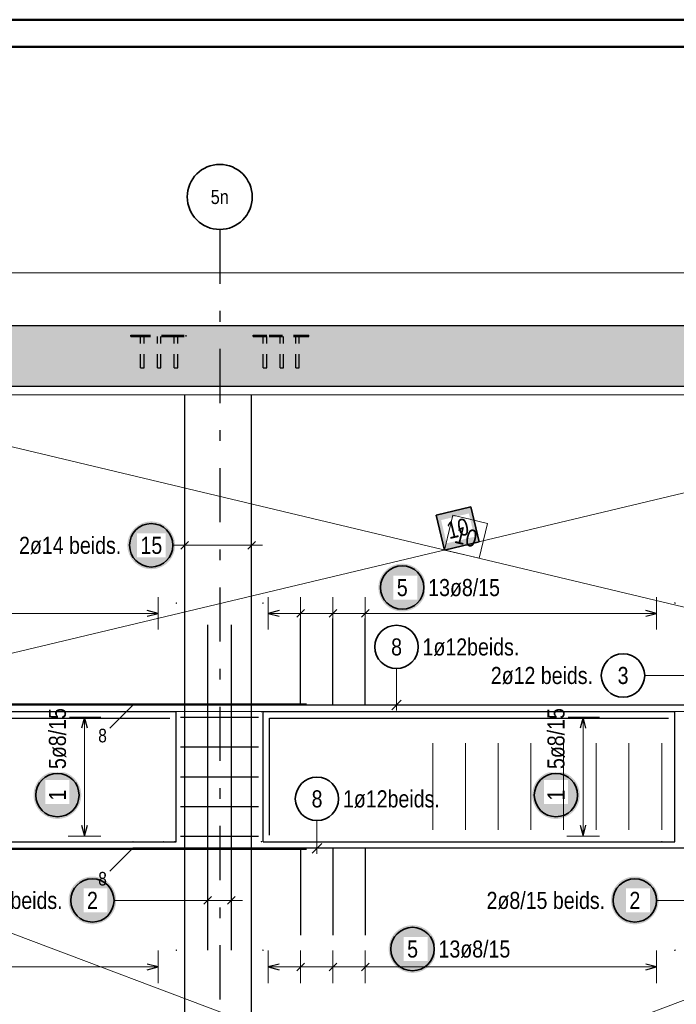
# Model space of a CAD drawing. Header units: millimetres. Extents: x -1.6 to 96.2, y -42.8 to 42.
# Tile 26 of 43: x 33.6 to 39.7, y 33 to 42. Entities that reach past the tile are written whole.
import ezdxf
from ezdxf.enums import TextEntityAlignment as Align

# ---------------------------------------------------------------- set-up
doc = ezdxf.new("R2010")
doc.units = ezdxf.units.MM
doc.linetypes.add('DASHDOTX2', pattern=[2, 1, -0.5, 0, -0.5])
doc.linetypes.add('HIDDEN', pattern=[0.375, 0.25, -0.125])
for name, color, linetype, lineweight in [('Achsen', 7, 'Continuous', 20), ('Bewehrung', 7, 'Continuous', 20), ('NploBewehrung', 7, 'Continuous', 20), ('Schraffuren', 7, 'Continuous', 20)]:
    doc.layers.add(name, color=color, linetype=linetype, lineweight=lineweight)
doc.styles.add('Arial Narrow', font='ARIALN.TTF')

msp = doc.modelspace()

# ---------------------------------------------------------------- hatches: boundary and pattern name
at = {"layer": 'Bewehrung', "lineweight": 25, "true_color": 0xffffff}
for points in [[(37.758616, 37.557767), (37.437608, 37.48126), (37.514115, 37.160251), (37.835124, 37.236758)], [(35.029386, 37.203522), (35.029252, 37.2112), (35.02885, 37.218868), (35.028181, 37.226518), (35.027245, 37.23414), (35.026044, 37.241725), (35.024579, 37.249263), (35.022851, 37.256745), (35.020864, 37.264162), (35.018619, 37.271506), (35.016119, 37.278766), (35.013367, 37.285935), (35.010366, 37.293004), (35.007121, 37.299964), (35.003635, 37.306806), (34.999912, 37.313522), (34.995957, 37.320104), (34.991774, 37.326544), (34.98737, 37.332835), (34.982748, 37.338968), (34.977916, 37.344935), (34.972878, 37.350731), (34.967641, 37.356347), (34.962211, 37.361777), (34.956595, 37.367014), (34.950799, 37.372052), (34.944832, 37.376884), (34.938699, 37.381506), (34.932409, 37.38591), (34.925968, 37.390093), (34.919386, 37.394048), (34.91267, 37.39777), (34.905828, 37.401257), (34.898868, 37.404502), (34.8918, 37.407502), (34.884631, 37.410254), (34.87737, 37.412754), (34.870026, 37.415), (34.862609, 37.416987), (34.855127, 37.418714), (34.847589, 37.42018), (34.840004, 37.421381), (34.832382, 37.422317), (34.824733, 37.422986), (34.817064, 37.423388), (34.809386, 37.423522), (34.801708, 37.423388), (34.79404, 37.422986), (34.78639, 37.422317), (34.778768, 37.421381), (34.771184, 37.42018), (34.763646, 37.418714), (34.756163, 37.416987), (34.748746, 37.415), (34.741402, 37.412754), (34.734142, 37.410254), (34.726973, 37.407502), (34.719904, 37.404502), (34.712944, 37.401257), (34.706102, 37.39777), (34.699386, 37.394048), (34.692804, 37.390093), (34.686364, 37.38591), (34.680073, 37.381506), (34.673941, 37.376884), (34.667973, 37.372052), (34.662177, 37.367014), (34.656561, 37.361777), (34.651131, 37.356347), (34.645894, 37.350731), (34.640856, 37.344935), (34.636024, 37.338968), (34.631402, 37.332835), (34.626998, 37.326544), (34.622816, 37.320104), (34.618861, 37.313522), (34.615138, 37.306806), (34.611651, 37.299964), (34.608406, 37.293004), (34.605406, 37.285935), (34.602654, 37.278766), (34.600154, 37.271506), (34.597909, 37.264162), (34.595921, 37.256745), (34.594194, 37.249263), (34.592728, 37.241725), (34.591527, 37.23414), (34.590591, 37.226518), (34.589922, 37.218868), (34.58952, 37.2112), (34.589386, 37.203522), (34.58952, 37.195844), (34.589922, 37.188176), (34.590591, 37.180526), (34.591527, 37.172904), (34.592728, 37.165319), (34.594194, 37.157781), (34.595921, 37.150299), (34.597909, 37.142882), (34.600154, 37.135538), (34.602654, 37.128278), (34.605406, 37.121109), (34.608406, 37.11404), (34.611651, 37.10708), (34.615138, 37.100238), (34.618861, 37.093522), (34.622816, 37.08694), (34.626998, 37.0805), (34.631402, 37.074209), (34.636024, 37.068076), (34.640856, 37.062109), (34.645894, 37.056313), (34.651131, 37.050697), (34.656561, 37.045267), (34.662177, 37.04003), (34.667973, 37.034992), (34.673941, 37.03016), (34.680073, 37.025538), (34.686364, 37.021134), (34.692804, 37.016951), (34.699386, 37.012996), (34.706102, 37.009274), (34.712944, 37.005787), (34.719904, 37.002542), (34.726973, 36.999542), (34.734142, 36.99679), (34.741402, 36.99429), (34.748746, 36.992044), (34.756163, 36.990057), (34.763646, 36.98833), (34.771184, 36.986864), (34.778768, 36.985663), (34.78639, 36.984727), (34.79404, 36.984058), (34.801708, 36.983656), (34.809386, 36.983522), (34.817064, 36.983656), (34.824733, 36.984058), (34.832382, 36.984727), (34.840004, 36.985663), (34.847589, 36.986864), (34.855127, 36.98833), (34.862609, 36.990057), (34.870026, 36.992044), (34.87737, 36.99429), (34.884631, 36.99679), (34.8918, 36.999542), (34.898868, 37.002542), (34.905828, 37.005787), (34.91267, 37.009274), (34.919386, 37.012996), (34.925968, 37.016951), (34.932409, 37.021134), (34.938699, 37.025538), (34.944832, 37.03016), (34.950799, 37.034992), (34.956595, 37.04003), (34.962211, 37.045267), (34.967641, 37.050697), (34.972878, 37.056313), (34.977916, 37.062109), (34.982748, 37.068076), (34.98737, 37.074209), (34.991774, 37.0805), (34.995957, 37.08694), (34.999912, 37.093522), (35.003635, 37.100238), (35.007121, 37.10708), (35.010366, 37.11404), (35.013367, 37.121109), (35.016119, 37.128278), (35.018619, 37.135538), (35.020864, 37.142882), (35.022851, 37.150299), (35.024579, 37.157781), (35.026044, 37.165319), (35.027245, 37.172904), (35.028181, 37.180526), (35.02885, 37.188176)], [(37.344938, 36.81412), (37.344804, 36.821798), (37.344402, 36.829466), (37.343733, 36.837116), (37.342797, 36.844738), (37.341596, 36.852323), (37.340131, 36.859861), (37.338403, 36.867343), (37.336416, 36.87476), (37.334171, 36.882104), (37.331671, 36.889364), (37.328919, 36.896533), (37.325918, 36.903602), (37.322673, 36.910562), (37.319187, 36.917404), (37.315464, 36.92412), (37.311509, 36.930702), (37.307327, 36.937142), (37.302922, 36.943433), (37.298301, 36.949566), (37.293468, 36.955533), (37.28843, 36.961329), (37.283193, 36.966945), (37.277763, 36.972375), (37.272147, 36.977612), (37.266352, 36.98265), (37.260384, 36.987482), (37.254251, 36.992104), (37.247961, 36.996508), (37.241521, 37.000691), (37.234938, 37.004646), (37.228222, 37.008369), (37.22138, 37.011855), (37.21442, 37.0151), (37.207352, 37.0181), (37.200183, 37.020852), (37.192922, 37.023352), (37.185579, 37.025598), (37.178161, 37.027585), (37.170679, 37.029313), (37.163141, 37.030778), (37.155556, 37.031979), (37.147935, 37.032915), (37.140285, 37.033584), (37.132616, 37.033986), (37.124938, 37.03412), (37.11726, 37.033986), (37.109592, 37.033584), (37.101942, 37.032915), (37.09432, 37.031979), (37.086736, 37.030778), (37.079198, 37.029313), (37.071716, 37.027585), (37.064298, 37.025598), (37.056955, 37.023352), (37.049694, 37.020852), (37.042525, 37.0181), (37.035456, 37.0151), (37.028497, 37.011855), (37.021655, 37.008369), (37.014938, 37.004646), (37.008356, 37.000691), (37.001916, 36.996508), (36.995626, 36.992104), (36.989493, 36.987482), (36.983525, 36.98265), (36.97773, 36.977612), (36.972113, 36.972375), (36.966684, 36.966945), (36.961446, 36.961329), (36.956409, 36.955533), (36.951576, 36.949566), (36.946955, 36.943433), (36.94255, 36.937142), (36.938368, 36.930702), (36.934413, 36.92412), (36.93069, 36.917404), (36.927204, 36.910562), (36.923958, 36.903602), (36.920958, 36.896533), (36.918206, 36.889364), (36.915706, 36.882104), (36.913461, 36.87476), (36.911473, 36.867343), (36.909746, 36.859861), (36.908281, 36.852323), (36.907079, 36.844738), (36.906144, 36.837116), (36.905474, 36.829466), (36.905072, 36.821798), (36.904938, 36.81412), (36.905072, 36.806442), (36.905474, 36.798774), (36.906144, 36.791124), (36.907079, 36.783502), (36.908281, 36.775917), (36.909746, 36.768379), (36.911473, 36.760897), (36.913461, 36.75348), (36.915706, 36.746136), (36.918206, 36.738876), (36.920958, 36.731707), (36.923958, 36.724638), (36.927204, 36.717678), (36.93069, 36.710836), (36.934413, 36.70412), (36.938368, 36.697538), (36.94255, 36.691098), (36.946955, 36.684807), (36.951576, 36.678675), (36.956409, 36.672707), (36.961446, 36.666911), (36.966684, 36.661295), (36.972113, 36.655865), (36.97773, 36.650628), (36.983525, 36.64559), (36.989493, 36.640758), (36.995626, 36.636136), (37.001916, 36.631732), (37.008356, 36.627549), (37.014938, 36.623594), (37.021655, 36.619872), (37.028497, 36.616385), (37.035456, 36.61314), (37.042525, 36.61014), (37.049694, 36.607388), (37.056955, 36.604888), (37.064298, 36.602642), (37.071716, 36.600655), (37.079198, 36.598928), (37.086736, 36.597462), (37.09432, 36.596261), (37.101942, 36.595325), (37.109592, 36.594656), (37.11726, 36.594254), (37.124938, 36.59412), (37.132616, 36.594254), (37.140285, 36.594656), (37.147935, 36.595325), (37.155556, 36.596261), (37.163141, 36.597462), (37.170679, 36.598928), (37.178161, 36.600655), (37.185579, 36.602642), (37.192922, 36.604888), (37.200183, 36.607388), (37.207352, 36.61014), (37.21442, 36.61314), (37.22138, 36.616385), (37.228222, 36.619872), (37.234938, 36.623594), (37.241521, 36.627549), (37.247961, 36.631732), (37.254251, 36.636136), (37.260384, 36.640758), (37.266352, 36.64559), (37.272147, 36.650628), (37.277763, 36.655865), (37.283193, 36.661295), (37.28843, 36.666911), (37.293468, 36.672707), (37.298301, 36.678675), (37.302922, 36.684807), (37.307327, 36.691098), (37.311509, 36.697538), (37.315464, 36.70412), (37.319187, 36.710836), (37.322673, 36.717678), (37.325918, 36.724638), (37.328919, 36.731707), (37.331671, 36.738876), (37.334171, 36.746136), (37.336416, 36.75348), (37.338403, 36.760897), (37.340131, 36.768379), (37.341596, 36.775917), (37.342797, 36.783502), (37.343733, 36.791124), (37.344402, 36.798774)], [(34.163655, 34.900657), (34.163521, 34.908335), (34.163119, 34.916003), (34.162449, 34.923653), (34.161514, 34.931275), (34.160312, 34.93886), (34.158847, 34.946398), (34.15712, 34.95388), (34.155132, 34.961297), (34.152887, 34.968641), (34.150387, 34.975901), (34.147635, 34.98307), (34.144635, 34.990139), (34.141389, 34.997099), (34.137903, 35.003941), (34.13418, 35.010657), (34.130225, 35.017239), (34.126043, 35.023679), (34.121638, 35.02997), (34.117017, 35.036103), (34.112184, 35.04207), (34.107146, 35.047866), (34.101909, 35.053482), (34.096479, 35.058912), (34.090863, 35.064149), (34.085068, 35.069187), (34.0791, 35.074019), (34.072967, 35.078641), (34.066677, 35.083045), (34.060237, 35.087228), (34.053655, 35.091183), (34.046938, 35.094906), (34.040096, 35.098392), (34.033137, 35.101637), (34.026068, 35.104637), (34.018899, 35.107389), (34.011638, 35.109889), (34.004295, 35.112135), (33.996877, 35.114122), (33.989395, 35.11585), (33.981857, 35.117315), (33.974273, 35.118516), (33.966651, 35.119452), (33.959001, 35.120121), (33.951332, 35.120523), (33.943655, 35.120657), (33.935977, 35.120523), (33.928308, 35.120121), (33.920658, 35.119452), (33.913036, 35.118516), (33.905452, 35.117315), (33.897914, 35.11585), (33.890432, 35.114122), (33.883014, 35.112135), (33.875671, 35.109889), (33.86841, 35.107389), (33.861241, 35.104637), (33.854172, 35.101637), (33.847213, 35.098392), (33.840371, 35.094906), (33.833655, 35.091183), (33.827072, 35.087228), (33.820632, 35.083045), (33.814342, 35.078641), (33.808209, 35.074019), (33.802241, 35.069187), (33.796446, 35.064149), (33.79083, 35.058912), (33.7854, 35.053482), (33.780163, 35.047866), (33.775125, 35.04207), (33.770292, 35.036103), (33.765671, 35.02997), (33.761266, 35.023679), (33.757084, 35.017239), (33.753129, 35.010657), (33.749406, 35.003941), (33.74592, 34.997099), (33.742675, 34.990139), (33.739674, 34.98307), (33.736922, 34.975901), (33.734422, 34.968641), (33.732177, 34.961297), (33.730189, 34.95388), (33.728462, 34.946398), (33.726997, 34.93886), (33.725796, 34.931275), (33.72486, 34.923653), (33.72419, 34.916003), (33.723789, 34.908335), (33.723655, 34.900657), (33.723789, 34.892979), (33.72419, 34.885311), (33.72486, 34.877661), (33.725796, 34.870039), (33.726997, 34.862454), (33.728462, 34.854916), (33.730189, 34.847434), (33.732177, 34.840017), (33.734422, 34.832673), (33.736922, 34.825413), (33.739674, 34.818244), (33.742675, 34.811175), (33.74592, 34.804215), (33.749406, 34.797373), (33.753129, 34.790657), (33.757084, 34.784075), (33.761266, 34.777635), (33.765671, 34.771344), (33.770292, 34.765212), (33.775125, 34.759244), (33.780163, 34.753448), (33.7854, 34.747832), (33.79083, 34.742402), (33.796446, 34.737165), (33.802241, 34.732127), (33.808209, 34.727295), (33.814342, 34.722673), (33.820632, 34.718269), (33.827072, 34.714086), (33.833655, 34.710131), (33.840371, 34.706409), (33.847213, 34.702922), (33.854172, 34.699677), (33.861241, 34.696677), (33.86841, 34.693925), (33.875671, 34.691425), (33.883014, 34.689179), (33.890432, 34.687192), (33.897914, 34.685465), (33.905452, 34.683999), (33.913036, 34.682798), (33.920658, 34.681862), (33.928308, 34.681193), (33.935977, 34.680791), (33.943655, 34.680657), (33.951332, 34.680791), (33.959001, 34.681193), (33.966651, 34.681862), (33.974273, 34.682798), (33.981857, 34.683999), (33.989395, 34.685465), (33.996877, 34.687192), (34.004295, 34.689179), (34.011638, 34.691425), (34.018899, 34.693925), (34.026068, 34.696677), (34.033137, 34.699677), (34.040096, 34.702922), (34.046938, 34.706409), (34.053655, 34.710131), (34.060237, 34.714086), (34.066677, 34.718269), (34.072967, 34.722673), (34.0791, 34.727295), (34.085068, 34.732127), (34.090863, 34.737165), (34.096479, 34.742402), (34.101909, 34.747832), (34.107146, 34.753448), (34.112184, 34.759244), (34.117017, 34.765212), (34.121638, 34.771344), (34.126043, 34.777635), (34.130225, 34.784075), (34.13418, 34.790657), (34.137903, 34.797373), (34.141389, 34.804215), (34.144635, 34.811175), (34.147635, 34.818244), (34.150387, 34.825413), (34.152887, 34.832673), (34.155132, 34.840017), (34.15712, 34.847434), (34.158847, 34.854916), (34.160312, 34.862454), (34.161514, 34.870039), (34.162449, 34.877661), (34.163119, 34.885311)], [(38.763655, 34.900657), (38.763521, 34.908335), (38.763119, 34.916003), (38.762449, 34.923653), (38.761514, 34.931275), (38.760312, 34.93886), (38.758847, 34.946398), (38.75712, 34.95388), (38.755132, 34.961297), (38.752887, 34.968641), (38.750387, 34.975901), (38.747635, 34.98307), (38.744635, 34.990139), (38.741389, 34.997099), (38.737903, 35.003941), (38.73418, 35.010657), (38.730225, 35.017239), (38.726043, 35.023679), (38.721638, 35.02997), (38.717017, 35.036103), (38.712184, 35.04207), (38.707146, 35.047866), (38.701909, 35.053482), (38.696479, 35.058912), (38.690863, 35.064149), (38.685068, 35.069187), (38.6791, 35.074019), (38.672967, 35.078641), (38.666677, 35.083045), (38.660237, 35.087228), (38.653655, 35.091183), (38.646938, 35.094906), (38.640096, 35.098392), (38.633137, 35.101637), (38.626068, 35.104637), (38.618899, 35.107389), (38.611638, 35.109889), (38.604295, 35.112135), (38.596877, 35.114122), (38.589395, 35.11585), (38.581857, 35.117315), (38.574273, 35.118516), (38.566651, 35.119452), (38.559001, 35.120121), (38.551332, 35.120523), (38.543655, 35.120657), (38.535977, 35.120523), (38.528308, 35.120121), (38.520658, 35.119452), (38.513036, 35.118516), (38.505452, 35.117315), (38.497914, 35.11585), (38.490432, 35.114122), (38.483014, 35.112135), (38.475671, 35.109889), (38.46841, 35.107389), (38.461241, 35.104637), (38.454172, 35.101637), (38.447213, 35.098392), (38.440371, 35.094906), (38.433655, 35.091183), (38.427072, 35.087228), (38.420632, 35.083045), (38.414342, 35.078641), (38.408209, 35.074019), (38.402241, 35.069187), (38.396446, 35.064149), (38.39083, 35.058912), (38.3854, 35.053482), (38.380163, 35.047866), (38.375125, 35.04207), (38.370292, 35.036103), (38.365671, 35.02997), (38.361266, 35.023679), (38.357084, 35.017239), (38.353129, 35.010657), (38.349406, 35.003941), (38.34592, 34.997099), (38.342675, 34.990139), (38.339674, 34.98307), (38.336922, 34.975901), (38.334422, 34.968641), (38.332177, 34.961297), (38.330189, 34.95388), (38.328462, 34.946398), (38.326997, 34.93886), (38.325796, 34.931275), (38.32486, 34.923653), (38.32419, 34.916003), (38.323789, 34.908335), (38.323655, 34.900657), (38.323789, 34.892979), (38.32419, 34.885311), (38.32486, 34.877661), (38.325796, 34.870039), (38.326997, 34.862454), (38.328462, 34.854916), (38.330189, 34.847434), (38.332177, 34.840017), (38.334422, 34.832673), (38.336922, 34.825413), (38.339674, 34.818244), (38.342675, 34.811175), (38.34592, 34.804215), (38.349406, 34.797373), (38.353129, 34.790657), (38.357084, 34.784075), (38.361266, 34.777635), (38.365671, 34.771344), (38.370292, 34.765212), (38.375125, 34.759244), (38.380163, 34.753448), (38.3854, 34.747832), (38.39083, 34.742402), (38.396446, 34.737165), (38.402241, 34.732127), (38.408209, 34.727295), (38.414342, 34.722673), (38.420632, 34.718269), (38.427072, 34.714086), (38.433655, 34.710131), (38.440371, 34.706409), (38.447213, 34.702922), (38.454172, 34.699677), (38.461241, 34.696677), (38.46841, 34.693925), (38.475671, 34.691425), (38.483014, 34.689179), (38.490432, 34.687192), (38.497914, 34.685465), (38.505452, 34.683999), (38.513036, 34.682798), (38.520658, 34.681862), (38.528308, 34.681193), (38.535977, 34.680791), (38.543655, 34.680657), (38.551332, 34.680791), (38.559001, 34.681193), (38.566651, 34.681862), (38.574273, 34.682798), (38.581857, 34.683999), (38.589395, 34.685465), (38.596877, 34.687192), (38.604295, 34.689179), (38.611638, 34.691425), (38.618899, 34.693925), (38.626068, 34.696677), (38.633137, 34.699677), (38.640096, 34.702922), (38.646938, 34.706409), (38.653655, 34.710131), (38.660237, 34.714086), (38.666677, 34.718269), (38.672967, 34.722673), (38.6791, 34.727295), (38.685068, 34.732127), (38.690863, 34.737165), (38.696479, 34.742402), (38.701909, 34.747832), (38.707146, 34.753448), (38.712184, 34.759244), (38.717017, 34.765212), (38.721638, 34.771344), (38.726043, 34.777635), (38.730225, 34.784075), (38.73418, 34.790657), (38.737903, 34.797373), (38.741389, 34.804215), (38.744635, 34.811175), (38.747635, 34.818244), (38.750387, 34.825413), (38.752887, 34.832673), (38.755132, 34.840017), (38.75712, 34.847434), (38.758847, 34.854916), (38.760312, 34.862454), (38.761514, 34.870039), (38.762449, 34.877661), (38.763119, 34.885311)], [(34.486023, 33.929514), (34.485889, 33.937192), (34.485487, 33.94486), (34.484818, 33.95251), (34.483882, 33.960132), (34.482681, 33.967717), (34.481216, 33.975255), (34.479488, 33.982737), (34.477501, 33.990154), (34.475256, 33.997498), (34.472756, 34.004758), (34.470004, 34.011927), (34.467003, 34.018996), (34.463758, 34.025956), (34.460272, 34.032798), (34.456549, 34.039514), (34.452594, 34.046096), (34.448412, 34.052536), (34.444007, 34.058827), (34.439386, 34.064959), (34.434553, 34.070927), (34.429515, 34.076723), (34.424278, 34.082339), (34.418848, 34.087769), (34.413232, 34.093006), (34.407437, 34.098044), (34.401469, 34.102876), (34.395336, 34.107498), (34.389046, 34.111902), (34.382605, 34.116085), (34.376023, 34.12004), (34.369307, 34.123762), (34.362465, 34.127249), (34.355505, 34.130494), (34.348437, 34.133494), (34.341268, 34.136246), (34.334007, 34.138746), (34.326663, 34.140992), (34.319246, 34.142979), (34.311764, 34.144706), (34.304226, 34.146172), (34.296641, 34.147373), (34.28902, 34.148309), (34.28137, 34.148978), (34.273701, 34.14938), (34.266023, 34.149514), (34.258345, 34.14938), (34.250677, 34.148978), (34.243027, 34.148309), (34.235405, 34.147373), (34.227821, 34.146172), (34.220283, 34.144706), (34.2128, 34.142979), (34.205383, 34.140992), (34.19804, 34.138746), (34.190779, 34.136246), (34.18361, 34.133494), (34.176541, 34.130494), (34.169582, 34.127249), (34.16274, 34.123762), (34.156023, 34.12004), (34.149441, 34.116085), (34.143001, 34.111902), (34.13671, 34.107498), (34.130578, 34.102876), (34.12461, 34.098044), (34.118815, 34.093006), (34.113198, 34.087769), (34.107768, 34.082339), (34.102531, 34.076723), (34.097493, 34.070927), (34.092661, 34.064959), (34.08804, 34.058827), (34.083635, 34.052536), (34.079453, 34.046096), (34.075498, 34.039514), (34.071775, 34.032798), (34.068289, 34.025956), (34.065043, 34.018996), (34.062043, 34.011927), (34.059291, 34.004758), (34.056791, 33.997498), (34.054546, 33.990154), (34.052558, 33.982737), (34.050831, 33.975255), (34.049366, 33.967717), (34.048164, 33.960132), (34.047228, 33.95251), (34.046559, 33.94486), (34.046157, 33.937192), (34.046023, 33.929514), (34.046157, 33.921836), (34.046559, 33.914168), (34.047228, 33.906518), (34.048164, 33.898896), (34.049366, 33.891311), (34.050831, 33.883773), (34.052558, 33.876291), (34.054546, 33.868874), (34.056791, 33.86153), (34.059291, 33.854269), (34.062043, 33.8471), (34.065043, 33.840032), (34.068289, 33.833072), (34.071775, 33.82623), (34.075498, 33.819514), (34.079453, 33.812932), (34.083635, 33.806491), (34.08804, 33.800201), (34.092661, 33.794068), (34.097493, 33.788101), (34.102531, 33.782305), (34.107768, 33.776689), (34.113198, 33.771259), (34.118815, 33.766022), (34.12461, 33.760984), (34.130578, 33.756152), (34.13671, 33.75153), (34.143001, 33.747126), (34.149441, 33.742943), (34.156023, 33.738988), (34.16274, 33.735265), (34.169582, 33.731779), (34.176541, 33.728534), (34.18361, 33.725533), (34.190779, 33.722782), (34.19804, 33.720281), (34.205383, 33.718036), (34.2128, 33.716049), (34.220283, 33.714321), (34.227821, 33.712856), (34.235405, 33.711655), (34.243027, 33.710719), (34.250677, 33.71005), (34.258345, 33.709648), (34.266023, 33.709514), (34.273701, 33.709648), (34.28137, 33.71005), (34.28902, 33.710719), (34.296641, 33.711655), (34.304226, 33.712856), (34.311764, 33.714321), (34.319246, 33.716049), (34.326663, 33.718036), (34.334007, 33.720281), (34.341268, 33.722782), (34.348437, 33.725533), (34.355505, 33.728534), (34.362465, 33.731779), (34.369307, 33.735265), (34.376023, 33.738988), (34.382605, 33.742943), (34.389046, 33.747126), (34.395336, 33.75153), (34.401469, 33.756152), (34.407437, 33.760984), (34.413232, 33.766022), (34.418848, 33.771259), (34.424278, 33.776689), (34.429515, 33.782305), (34.434553, 33.788101), (34.439386, 33.794068), (34.444007, 33.800201), (34.448412, 33.806491), (34.452594, 33.812932), (34.456549, 33.819514), (34.460272, 33.82623), (34.463758, 33.833072), (34.467003, 33.840032), (34.470004, 33.8471), (34.472756, 33.854269), (34.475256, 33.86153), (34.477501, 33.868874), (34.479488, 33.876291), (34.481216, 33.883773), (34.482681, 33.891311), (34.483882, 33.898896), (34.484818, 33.906518), (34.485487, 33.914168)], [(39.490813, 33.929514), (39.490679, 33.937192), (39.490278, 33.94486), (39.489608, 33.95251), (39.488672, 33.960132), (39.487471, 33.967717), (39.486006, 33.975255), (39.484279, 33.982737), (39.482291, 33.990154), (39.480046, 33.997498), (39.477546, 34.004758), (39.474794, 34.011927), (39.471793, 34.018996), (39.468548, 34.025956), (39.465062, 34.032798), (39.461339, 34.039514), (39.457384, 34.046096), (39.453202, 34.052536), (39.448797, 34.058827), (39.444176, 34.064959), (39.439343, 34.070927), (39.434305, 34.076723), (39.429068, 34.082339), (39.423638, 34.087769), (39.418022, 34.093006), (39.412227, 34.098044), (39.406259, 34.102876), (39.400126, 34.107498), (39.393836, 34.111902), (39.387396, 34.116085), (39.380813, 34.12004), (39.374097, 34.123762), (39.367255, 34.127249), (39.360296, 34.130494), (39.353227, 34.133494), (39.346058, 34.136246), (39.338797, 34.138746), (39.331454, 34.140992), (39.324036, 34.142979), (39.316554, 34.144706), (39.309016, 34.146172), (39.301432, 34.147373), (39.29381, 34.148309), (39.28616, 34.148978), (39.278491, 34.14938), (39.270813, 34.149514), (39.263136, 34.14938), (39.255467, 34.148978), (39.247817, 34.148309), (39.240195, 34.147373), (39.232611, 34.146172), (39.225073, 34.144706), (39.217591, 34.142979), (39.210173, 34.140992), (39.20283, 34.138746), (39.195569, 34.136246), (39.1884, 34.133494), (39.181331, 34.130494), (39.174372, 34.127249), (39.16753, 34.123762), (39.160813, 34.12004), (39.154231, 34.116085), (39.147791, 34.111902), (39.141501, 34.107498), (39.135368, 34.102876), (39.1294, 34.098044), (39.123605, 34.093006), (39.117989, 34.087769), (39.112559, 34.082339), (39.107322, 34.076723), (39.102284, 34.070927), (39.097451, 34.064959), (39.09283, 34.058827), (39.088425, 34.052536), (39.084243, 34.046096), (39.080288, 34.039514), (39.076565, 34.032798), (39.073079, 34.025956), (39.069833, 34.018996), (39.066833, 34.011927), (39.064081, 34.004758), (39.061581, 33.997498), (39.059336, 33.990154), (39.057348, 33.982737), (39.055621, 33.975255), (39.054156, 33.967717), (39.052954, 33.960132), (39.052019, 33.95251), (39.051349, 33.94486), (39.050947, 33.937192), (39.050813, 33.929514), (39.050947, 33.921836), (39.051349, 33.914168), (39.052019, 33.906518), (39.052954, 33.898896), (39.054156, 33.891311), (39.055621, 33.883773), (39.057348, 33.876291), (39.059336, 33.868874), (39.061581, 33.86153), (39.064081, 33.854269), (39.066833, 33.8471), (39.069833, 33.840032), (39.073079, 33.833072), (39.076565, 33.82623), (39.080288, 33.819514), (39.084243, 33.812932), (39.088425, 33.806491), (39.09283, 33.800201), (39.097451, 33.794068), (39.102284, 33.788101), (39.107322, 33.782305), (39.112559, 33.776689), (39.117989, 33.771259), (39.123605, 33.766022), (39.1294, 33.760984), (39.135368, 33.756152), (39.141501, 33.75153), (39.147791, 33.747126), (39.154231, 33.742943), (39.160813, 33.738988), (39.16753, 33.735265), (39.174372, 33.731779), (39.181331, 33.728534), (39.1884, 33.725533), (39.195569, 33.722782), (39.20283, 33.720281), (39.210173, 33.718036), (39.217591, 33.716049), (39.225073, 33.714321), (39.232611, 33.712856), (39.240195, 33.711655), (39.247817, 33.710719), (39.255467, 33.71005), (39.263136, 33.709648), (39.270813, 33.709514), (39.278491, 33.709648), (39.28616, 33.71005), (39.29381, 33.710719), (39.301432, 33.711655), (39.309016, 33.712856), (39.316554, 33.714321), (39.324036, 33.716049), (39.331454, 33.718036), (39.338797, 33.720281), (39.346058, 33.722782), (39.353227, 33.725533), (39.360296, 33.728534), (39.367255, 33.731779), (39.374097, 33.735265), (39.380813, 33.738988), (39.387396, 33.742943), (39.393836, 33.747126), (39.400126, 33.75153), (39.406259, 33.756152), (39.412227, 33.760984), (39.418022, 33.766022), (39.423638, 33.771259), (39.429068, 33.776689), (39.434305, 33.782305), (39.439343, 33.788101), (39.444176, 33.794068), (39.448797, 33.800201), (39.453202, 33.806491), (39.457384, 33.812932), (39.461339, 33.819514), (39.465062, 33.82623), (39.468548, 33.833072), (39.471793, 33.840032), (39.474794, 33.8471), (39.477546, 33.854269), (39.480046, 33.86153), (39.482291, 33.868874), (39.484279, 33.876291), (39.486006, 33.883773), (39.487471, 33.891311), (39.488672, 33.898896), (39.489608, 33.906518), (39.490278, 33.914168)], [(37.440158, 33.481223), (37.440024, 33.488901), (37.439622, 33.496569), (37.438953, 33.504219), (37.438017, 33.511841), (37.436816, 33.519426), (37.435351, 33.526964), (37.433623, 33.534446), (37.431636, 33.541863), (37.429391, 33.549207), (37.426891, 33.556467), (37.424139, 33.563636), (37.421138, 33.570705), (37.417893, 33.577665), (37.414407, 33.584507), (37.410684, 33.591223), (37.406729, 33.597805), (37.402547, 33.604245), (37.398142, 33.610536), (37.393521, 33.616669), (37.388688, 33.622636), (37.38365, 33.628432), (37.378413, 33.634048), (37.372983, 33.639478), (37.367367, 33.644715), (37.361572, 33.649753), (37.355604, 33.654585), (37.349471, 33.659207), (37.343181, 33.663611), (37.336741, 33.667794), (37.330158, 33.671749), (37.323442, 33.675471), (37.3166, 33.678958), (37.30964, 33.682203), (37.302572, 33.685203), (37.295403, 33.687955), (37.288142, 33.690455), (37.280799, 33.692701), (37.273381, 33.694688), (37.265899, 33.696415), (37.258361, 33.697881), (37.250776, 33.699082), (37.243155, 33.700018), (37.235505, 33.700687), (37.227836, 33.701089), (37.220158, 33.701223), (37.21248, 33.701089), (37.204812, 33.700687), (37.197162, 33.700018), (37.18954, 33.699082), (37.181956, 33.697881), (37.174418, 33.696415), (37.166936, 33.694688), (37.159518, 33.692701), (37.152175, 33.690455), (37.144914, 33.687955), (37.137745, 33.685203), (37.130676, 33.682203), (37.123717, 33.678958), (37.116875, 33.675471), (37.110158, 33.671749), (37.103576, 33.667794), (37.097136, 33.663611), (37.090846, 33.659207), (37.084713, 33.654585), (37.078745, 33.649753), (37.07295, 33.644715), (37.067334, 33.639478), (37.061904, 33.634048), (37.056667, 33.628432), (37.051629, 33.622636), (37.046796, 33.616669), (37.042175, 33.610536), (37.03777, 33.604245), (37.033588, 33.597805), (37.029633, 33.591223), (37.02591, 33.584507), (37.022424, 33.577665), (37.019178, 33.570705), (37.016178, 33.563636), (37.013426, 33.556467), (37.010926, 33.549207), (37.008681, 33.541863), (37.006693, 33.534446), (37.004966, 33.526964), (37.003501, 33.519426), (37.002299, 33.511841), (37.001364, 33.504219), (37.000694, 33.496569), (37.000292, 33.488901), (37.000158, 33.481223), (37.000292, 33.473545), (37.000694, 33.465877), (37.001364, 33.458227), (37.002299, 33.450605), (37.003501, 33.44302), (37.004966, 33.435482), (37.006693, 33.428), (37.008681, 33.420583), (37.010926, 33.413239), (37.013426, 33.405979), (37.016178, 33.39881), (37.019178, 33.391741), (37.022424, 33.384781), (37.02591, 33.377939), (37.029633, 33.371223), (37.033588, 33.364641), (37.03777, 33.358201), (37.042175, 33.35191), (37.046796, 33.345777), (37.051629, 33.33981), (37.056667, 33.334014), (37.061904, 33.328398), (37.067334, 33.322968), (37.07295, 33.317731), (37.078745, 33.312693), (37.084713, 33.307861), (37.090846, 33.303239), (37.097136, 33.298835), (37.103576, 33.294652), (37.110158, 33.290697), (37.116875, 33.286975), (37.123717, 33.283488), (37.130676, 33.280243), (37.137745, 33.277243), (37.144914, 33.274491), (37.152175, 33.271991), (37.159518, 33.269745), (37.166936, 33.267758), (37.174418, 33.266031), (37.181956, 33.264565), (37.18954, 33.263364), (37.197162, 33.262428), (37.204812, 33.261759), (37.21248, 33.261357), (37.220158, 33.261223), (37.227836, 33.261357), (37.235505, 33.261759), (37.243155, 33.262428), (37.250776, 33.263364), (37.258361, 33.264565), (37.265899, 33.266031), (37.273381, 33.267758), (37.280799, 33.269745), (37.288142, 33.271991), (37.295403, 33.274491), (37.302572, 33.277243), (37.30964, 33.280243), (37.3166, 33.283488), (37.323442, 33.286975), (37.330158, 33.290697), (37.336741, 33.294652), (37.343181, 33.298835), (37.349471, 33.303239), (37.355604, 33.307861), (37.361572, 33.312693), (37.367367, 33.317731), (37.372983, 33.322968), (37.378413, 33.328398), (37.38365, 33.334014), (37.388688, 33.33981), (37.393521, 33.345777), (37.398142, 33.35191), (37.402547, 33.358201), (37.406729, 33.364641), (37.410684, 33.371223), (37.414407, 33.377939), (37.417893, 33.384781), (37.421138, 33.391741), (37.424139, 33.39881), (37.426891, 33.405979), (37.429391, 33.413239), (37.431636, 33.420583), (37.433623, 33.428), (37.435351, 33.435482), (37.436816, 33.44302), (37.438017, 33.450605), (37.438953, 33.458227), (37.439622, 33.465877)]]:
    msp.add_hatch(color=7, dxfattribs=at).paths.add_polyline_path(points)
at = {"layer": 'Schraffuren', "lineweight": 50, "true_color": 0xd7ffd7}
msp.add_hatch(color=254, dxfattribs=at).paths.add_polyline_path([(17.425813, 38.670256), (53.59051, 38.670244), (53.59051, 39.078256), (51.09051, 39.078256), (51.09051, 39.130256), (53.59051, 39.130256), (53.59051, 39.230256), (17.425813, 39.230256)])

# ---------------------------------------------------------------- linework, layer by layer
at = {"color": 4, "linetype": 'Continuous', "lineweight": 50}
for p, q in [((87.5, 42.05), (0, 42.05)), ((87.25, 41.8), (1, 41.8))]:
    msp.add_line(p, q, dxfattribs=at)
at = {"color": 3, "linetype": 'Continuous', "lineweight": 25}
for p, q in [((17.425813, 39.230256), (53.59051, 39.230256)), ((20.417666, 38.670256), (50.99051, 38.670256))]:
    msp.add_line(p, q, dxfattribs=at)
at = {"color": 3, "linetype": 'HIDDEN', "lineweight": 25, "ltscale": 0.5}
for p, q in [((34.621091, 39.140242), (34.67766, 39.140242)), ((34.621091, 39.130242), (34.621091, 39.140242)), ((34.621091, 39.130256), (34.67766, 39.130256)), ((34.67766, 39.140242), (34.988787, 39.140242)), ((34.67766, 39.130242), (34.67766, 39.140242)), ((34.67766, 39.130256), (34.988787, 39.130256)), ((34.711157, 38.840242), (34.711157, 39.130242)), ((34.743157, 38.840242), (34.743157, 39.130242)), ((34.866721, 38.840242), (34.866721, 39.130242)), ((34.898721, 38.840242), (34.898721, 39.130242)), ((34.988787, 39.140242), (35.133005, 39.140242)), ((34.988787, 39.130256), (35.133005, 39.130256)), ((35.019868, 39.130242), (35.019868, 39.140242)), ((35.022284, 38.840242), (35.022284, 39.130242)), ((35.054284, 38.840242), (35.054284, 39.130242)), ((35.133005, 39.130242), (35.133005, 39.140242)), ((35.749666, 39.140242), (35.896712, 39.140242)), ((35.749666, 39.130242), (35.749666, 39.140242)), ((35.749666, 39.130256), (35.896712, 39.130256)), ((35.842528, 38.840242), (35.842528, 39.130242)), ((35.862803, 39.130242), (35.862803, 39.140242)), ((35.874528, 38.840242), (35.874528, 39.130242)), ((35.896712, 39.140242), (36.207839, 39.140242)), ((35.896712, 39.130256), (36.207839, 39.130256)), ((35.998092, 38.840242), (35.998092, 39.130242)), ((36.030092, 38.840242), (36.030092, 39.130242)), ((36.142342, 38.840242), (36.142342, 39.130242)), ((36.174342, 38.840242), (36.174342, 39.130242)), ((36.207839, 39.140242), (36.264408, 39.140242)), ((36.207839, 39.130242), (36.207839, 39.140242)), ((36.207839, 39.130256), (36.264408, 39.130256)), ((36.264408, 39.130242), (36.264408, 39.140242)), ((34.711157, 38.840242), (34.712375, 38.840242)), ((34.712375, 38.840242), (34.715844, 38.840242)), ((34.715844, 38.840242), (34.721035, 38.840242)), ((34.721035, 38.840242), (34.727157, 38.840242)), ((34.727157, 38.840242), (34.73328, 38.840242)), ((34.73328, 38.840242), (34.738471, 38.840242)), ((34.738471, 38.840242), (34.74194, 38.840242)), ((34.74194, 38.840242), (34.743157, 38.840242)), ((34.866721, 38.840242), (34.867939, 38.840242)), ((34.867939, 38.840242), (34.871407, 38.840242)), ((34.871407, 38.840242), (34.876598, 38.840242)), ((34.876598, 38.840242), (34.882721, 38.840242)), ((34.882721, 38.840242), (34.888844, 38.840242)), ((34.888844, 38.840242), (34.894035, 38.840242)), ((34.894035, 38.840242), (34.897503, 38.840242)), ((34.897503, 38.840242), (34.898721, 38.840242)), ((35.022284, 38.840242), (35.023502, 38.840242)), ((35.023502, 38.840242), (35.026971, 38.840242)), ((35.026971, 38.840242), (35.032162, 38.840242)), ((35.032162, 38.840242), (35.038284, 38.840242)), ((35.038284, 38.840242), (35.044407, 38.840242)), ((35.044407, 38.840242), (35.049598, 38.840242)), ((35.049598, 38.840242), (35.053067, 38.840242)), ((35.053067, 38.840242), (35.054284, 38.840242)), ((35.842528, 38.840242), (35.843746, 38.840242)), ((35.843746, 38.840242), (35.847215, 38.840242)), ((35.847215, 38.840242), (35.852405, 38.840242)), ((35.852405, 38.840242), (35.858528, 38.840242)), ((35.858528, 38.840242), (35.864651, 38.840242)), ((35.864651, 38.840242), (35.869842, 38.840242)), ((35.869842, 38.840242), (35.87331, 38.840242)), ((35.87331, 38.840242), (35.874528, 38.840242)), ((35.998092, 38.840242), (35.99931, 38.840242)), ((35.99931, 38.840242), (36.002778, 38.840242)), ((36.002778, 38.840242), (36.007969, 38.840242)), ((36.007969, 38.840242), (36.014092, 38.840242)), ((36.014092, 38.840242), (36.020215, 38.840242)), ((36.020215, 38.840242), (36.025406, 38.840242)), ((36.025406, 38.840242), (36.028874, 38.840242)), ((36.028874, 38.840242), (36.030092, 38.840242)), ((36.142342, 38.840242), (36.14356, 38.840242)), ((36.14356, 38.840242), (36.147028, 38.840242)), ((36.147028, 38.840242), (36.152219, 38.840242)), ((36.152219, 38.840242), (36.158342, 38.840242)), ((36.158342, 38.840242), (36.164465, 38.840242)), ((36.164465, 38.840242), (36.169655, 38.840242)), ((36.169655, 38.840242), (36.173124, 38.840242)), ((36.173124, 38.840242), (36.174342, 38.840242))]:
    msp.add_line(p, q, dxfattribs=at)
at = {"color": 9, "linetype": 'Continuous', "lineweight": 0}
for centre in [(34.64051, 35.670244), (34.92051, 35.670244), (35.02653, 35.670244), (35.82653, 35.670244), (39.52051, 35.670244), (34.64051, 34.470244), (34.92051, 34.470244), (35.02653, 34.470244), (35.82653, 34.470244), (39.52051, 34.470244)]:
    msp.add_circle(centre, 0.00222, dxfattribs=at)
at = {"layer": 'Achsen', "color": 3, "linetype": 'DASHDOTX2', "lineweight": 25, "ltscale": 0.5}
msp.add_line((35.441328, 40.115513), (35.441328, 29.059057), dxfattribs=at)
at = {"layer": 'Achsen', "color": 9, "linetype": 'Continuous', "lineweight": 0}
msp.add_line((20.84051, 35.670244), (45.44051, 35.670244), dxfattribs=at)
at = {"layer": 'Achsen', "color": 3, "linetype": 'Continuous', "lineweight": 25}
for p, q in [((35.04051, 34.470244), (35.04051, 35.670244)), ((35.84051, 34.470244), (35.84051, 35.670244)), ((35.90051, 34.530244), (35.90051, 35.610244)), ((39.64051, 34.470244), (39.64051, 35.670244)), ((31.24051, 34.470244), (35.04051, 34.470244)), ((35.84051, 34.470244), (39.64051, 34.470244))]:
    msp.add_line(p, q, dxfattribs=at)
at = {"layer": 'Achsen', "color": 2, "linetype": 'Continuous', "lineweight": 35}
msp.add_circle((35.441328, 40.415513), 0.3, dxfattribs=at)
at = {"layer": 'Achsen', "color": 9, "linetype": 'Continuous', "lineweight": 0}
for centre in [(35.04051, 36.670244), (35.84051, 36.670244), (39.64051, 36.670244), (35.04051, 33.470244), (35.84051, 33.470244), (39.64051, 33.470244)]:
    msp.add_circle(centre, 0.00222, dxfattribs=at)
at = {"layer": 'Bewehrung', "color": 5, "linetype": 'Continuous', "lineweight": 18, "ltscale": 0.5}
for p, q in [((20.438348, 39.716267), (50.882489, 39.716267)), ((35.11853, 37.353522), (35.11853, 37.053522)), ((35.73453, 37.353522), (35.73453, 37.053522)), ((35.009386, 37.203522), (35.01853, 37.203522)), ((35.01853, 37.203522), (35.83453, 37.203522)), ((34.872507, 36.426267), (34.872507, 36.726267)), ((35.88851, 36.726267), (35.88851, 36.426267)), ((36.187176, 36.726267), (36.187176, 36.426267)), ((36.485843, 36.726267), (36.485843, 36.426267)), ((36.784509, 36.726267), (36.784509, 36.426267)), ((39.472507, 36.426267), (39.472507, 36.726267)), ((31.28851, 36.576267), (34.872507, 36.576267)), ((35.88851, 36.576267), (39.472507, 36.576267)), ((37.072468, 36.066478), (37.072468, 35.680244)), ((34.343655, 35.618244), (34.043655, 35.618244)), ((34.193655, 35.618244), (34.193655, 34.522245)), ((38.943655, 35.618244), (38.643655, 35.618244)), ((38.793655, 35.618244), (38.793655, 34.522245)), ((36.338555, 34.665681), (36.338555, 34.360244)), ((34.043655, 34.522245), (34.343655, 34.522245)), ((38.643655, 34.522245), (38.943655, 34.522245)), ((35.331176, 34.079514), (35.331176, 33.779514)), ((35.549843, 34.079514), (35.549843, 33.779514)), ((34.466023, 33.929514), (35.231176, 33.929514)), ((35.231176, 33.929514), (35.649843, 33.929514)), ((39.470813, 33.929514), (39.831176, 33.929514)), ((34.872507, 33.166267), (34.872507, 33.466267)), ((35.88851, 33.466267), (35.88851, 33.166267)), ((36.187176, 33.466267), (36.187176, 33.166267)), ((36.485843, 33.466267), (36.485843, 33.166267)), ((36.784509, 33.466267), (36.784509, 33.166267)), ((39.472507, 33.166267), (39.472507, 33.466267)), ((31.28851, 33.316267), (34.872507, 33.316267)), ((35.88851, 33.316267), (39.472507, 33.316267))]:
    msp.add_line(p, q, dxfattribs=at)
at = {"layer": 'Bewehrung', "color": 7, "linetype": 'Continuous', "lineweight": 18, "ltscale": 0.5}
for p, q in [((43.514115, 38.590256), (31.514115, 38.590256)), ((43.440509, 34.410245), (31.440509, 34.410245))]:
    msp.add_line(p, q, dxfattribs=at)
at = {"layer": 'Bewehrung', "color": 9, "linetype": 'Continuous', "lineweight": 0, "ltscale": 0.5}
for p, q in [((43.514115, 38.590256), (31.514115, 38.590256)), ((37.835124, 37.083743), (37.911631, 37.404752)), ((37.514115, 37.160251), (37.835124, 37.083743)), ((43.440512, 34.410245), (31.440512, 34.410245))]:
    msp.add_line(p, q, dxfattribs=at)
at = {"layer": 'Bewehrung', "color": 3, "linetype": 'Continuous', "lineweight": 25, "ltscale": 0.5}
for p, q in [((35.11853, 29.890244), (35.11853, 38.590244)), ((35.73453, 29.890244), (35.73453, 38.590244)), ((35.153886, 37.238877), (35.083175, 37.168167)), ((35.769886, 37.238877), (35.699175, 37.168167)), ((34.872507, 36.576267), (34.772507, 36.603061)), ((35.98851, 36.603061), (35.88851, 36.576267)), ((36.222531, 36.611622), (36.151821, 36.540911)), ((36.521198, 36.611622), (36.450487, 36.540911)), ((36.819864, 36.611622), (36.749154, 36.540911)), ((39.472507, 36.576267), (39.372507, 36.603061)), ((34.772507, 36.549472), (34.872507, 36.576267)), ((35.88851, 36.576267), (35.98851, 36.549472)), ((36.187176, 35.730244), (36.187176, 36.530244)), ((36.485843, 35.730244), (36.485843, 36.530244)), ((36.784509, 35.730244), (36.784509, 36.530244)), ((39.372507, 36.549472), (39.472507, 36.576267)), ((35.331176, 33.470244), (35.331176, 36.470244)), ((35.549843, 33.470244), (35.549843, 36.470244)), ((37.028273, 35.68605), (37.116662, 35.774438)), ((34.193655, 35.618244), (34.16686, 35.518244)), ((34.220449, 35.518244), (34.193655, 35.618244)), ((35.08051, 35.618244), (35.80051, 35.618244)), ((38.793655, 35.618244), (38.76686, 35.518244)), ((38.820449, 35.518244), (38.793655, 35.618244)), ((35.08051, 35.344244), (35.80051, 35.344244)), ((35.08051, 35.070244), (35.80051, 35.070244)), ((35.08051, 34.796245), (35.80051, 34.796245)), ((34.16686, 34.622245), (34.193655, 34.522245)), ((34.193655, 34.522245), (34.220449, 34.622245)), ((38.76686, 34.622245), (38.793655, 34.522245)), ((38.793655, 34.522245), (38.820449, 34.622245)), ((35.08051, 34.522245), (35.80051, 34.522245)), ((45.24051, 34.410244), (34.64051, 34.410244)), ((36.187176, 34.410244), (36.187176, 33.610244)), ((36.294361, 34.36605), (36.38275, 34.454438)), ((36.485843, 34.410244), (36.485843, 33.610244)), ((36.784509, 34.410244), (36.784509, 33.610244)), ((36.24051, 34.400244), (30.24051, 34.400244)), ((35.366531, 33.964869), (35.295821, 33.894159)), ((35.585198, 33.964869), (35.514487, 33.894159)), ((34.872507, 33.316267), (34.772507, 33.343061)), ((35.98851, 33.343061), (35.88851, 33.316267)), ((36.222531, 33.351622), (36.151821, 33.280911)), ((36.521198, 33.351622), (36.450487, 33.280911)), ((36.819864, 33.351622), (36.749154, 33.280911)), ((39.472507, 33.316267), (39.372507, 33.343061)), ((34.772507, 33.289472), (34.872507, 33.316267)), ((35.88851, 33.316267), (35.98851, 33.289472)), ((39.372507, 33.289472), (39.472507, 33.316267))]:
    msp.add_line(p, q, dxfattribs=at)
at = {"layer": 'Bewehrung', "color": 2, "linetype": 'Continuous', "lineweight": 35, "ltscale": 0.5}
for p, q in [((37.758616, 37.557767), (37.437608, 37.48126)), ((37.835124, 37.236758), (37.758616, 37.557767)), ((37.437608, 37.48126), (37.514115, 37.160251)), ((37.514115, 37.160251), (37.835124, 37.236758)), ((34.64051, 35.730244), (34.428378, 35.518112)), ((34.64051, 34.410244), (34.428378, 34.198112))]:
    msp.add_line(p, q, dxfattribs=at)
for centre in [(34.809386, 37.203522), (37.124938, 36.81412), (37.072468, 36.266478), (33.943655, 34.900657), (36.338555, 34.865681), (38.543655, 34.900657), (34.266023, 33.929514), (39.270813, 33.929514), (37.220158, 33.481223)]:
    msp.add_circle(centre, 0.2, dxfattribs=at)
at = {"layer": 'NploBewehrung', "color": 9, "linetype": 'Continuous', "lineweight": 0, "ltscale": 0.5}
for p, q in [((37.406738, 34.580256), (37.406738, 35.380256)), ((37.708488, 34.580256), (37.708488, 35.380256)), ((38.010238, 34.580256), (38.010238, 35.380256)), ((38.311988, 34.580256), (38.311988, 35.380256)), ((38.915487, 34.580256), (38.915487, 35.380256)), ((39.217237, 34.580256), (39.217237, 35.380256)), ((39.518987, 34.580256), (39.518987, 35.380256))]:
    msp.add_line(p, q, dxfattribs=at)
at = {"layer": 'Schraffuren', "color": 5, "linetype": 'Continuous', "lineweight": 18, "ltscale": 0.5}
for p in [(39.362055, 36.003522), (40.48051, 36.003522)]:
    msp.add_line(p, (39.60051, 36.003522), dxfattribs=at)
at = {"layer": 'Schraffuren', "color": 2, "linetype": 'Continuous', "lineweight": 35, "ltscale": 0.5}
msp.add_circle((39.162055, 36.003522), 0.2, dxfattribs=at)

# ---------------------------------------------------------------- texts
at = {"layer": 'Achsen', "color": 3, "lineweight": 25, "style": 'Arial Narrow'}
msp.add_text('5n', height=0.13, dxfattribs=at).set_placement((35.441328, 40.415513), align=Align.MIDDLE_CENTER)
at = {"layer": 'Bewehrung', "color": 2, "lineweight": 35, "attachment_point": 1, "line_spacing_factor": 0.9, "style": 'Arial Narrow'}
for s, insert, char_height in [('8', (37.022855, 36.345228), 0.1575), ('1ø12beids.', (37.312468, 36.345228), 0.1575), ('8', (34.320253, 35.511862), 0.125), ('1ø12beids.', (36.578555, 34.944431), 0.1575), ('8', (36.288943, 34.944431), 0.1575), ('8', (34.320253, 34.191862), 0.125)]:
    msp.add_mtext(s, dxfattribs=dict(at, insert=insert, char_height=char_height))
at = {"layer": 'Schraffuren', "color": 2, "lineweight": 35, "char_height": 0.1575, "attachment_point": 1, "line_spacing_factor": 0.9, "style": 'Arial Narrow'}
for s, insert in [('2ø12 beids.', (37.942405, 36.082272)), ('3', (39.112442, 36.082272))]:
    msp.add_mtext(s, dxfattribs=dict(at, insert=insert))

# ---------------------------------------------------------------- next in the draw order: texts
at = {"layer": 'Bewehrung', "color": 2, "lineweight": 35, "char_height": 0.1575, "attachment_point": 1, "rotation": 90, "line_spacing_factor": 0.9, "style": 'Arial Narrow', "bg_fill": 3, "box_fill_scale": 1.2, "bg_fill_color": 256, "bg_fill_true_color": 13158600, "bg_fill_transparency": 0}
for s, insert in [('5ø8/15', (33.864905, 35.140657)), ('5ø8/15', (38.464905, 35.140657)), ('1', (33.864905, 34.851045)), ('1', (38.464905, 34.851045))]:
    msp.add_mtext(s, dxfattribs=dict(at, insert=insert))
at = {"layer": 'Bewehrung', "color": 2, "lineweight": 35, "char_height": 0.1575, "attachment_point": 1, "line_spacing_factor": 0.9, "style": 'Arial Narrow', "bg_fill": 3, "box_fill_scale": 1.2, "bg_fill_color": 256, "bg_fill_true_color": 13158600, "bg_fill_transparency": 0}
for s, insert in [('2', (34.216411, 34.008264)), ('2', (39.221201, 34.008264)), ('5', (37.170546, 33.559973)), ('13ø8/15', (37.460158, 33.559973))]:
    msp.add_mtext(s, dxfattribs=dict(at, insert=insert))

# ---------------------------------------------------------------- next in the draw order: linework, layer by layer
at = {"layer": 'Achsen', "color": 3, "linetype": 'Continuous', "lineweight": 25}
for p, q in [((31.24051, 35.670244), (35.04051, 35.670244)), ((31.30051, 35.610244), (34.98051, 35.610244)), ((35.84051, 35.670244), (39.64051, 35.670244)), ((35.90051, 35.610244), (39.58051, 35.610244))]:
    msp.add_line(p, q, dxfattribs=at)
at = {"layer": 'Bewehrung', "color": 7, "linetype": 'Continuous', "lineweight": 18, "ltscale": 0.5}
for p, q in [((43.514115, 38.590256), (31.514115, 35.730246)), ((31.514115, 35.730246), (43.514115, 35.730246))]:
    msp.add_line(p, q, dxfattribs=at)
at = {"layer": 'Bewehrung', "color": 3, "linetype": 'Continuous', "lineweight": 25, "ltscale": 0.5}
for p, q in [((36.24051, 35.740244), (30.24051, 35.740244)), ((45.24051, 35.730244), (34.64051, 35.730244))]:
    msp.add_line(p, q, dxfattribs=at)
at = {"layer": 'Bewehrung', "color": 9, "linetype": 'Continuous', "lineweight": 0, "ltscale": 0.5}
msp.add_line((31.514115, 35.730246), (43.514115, 35.730246), dxfattribs=at)
at = {"layer": 'NploBewehrung', "color": 9, "linetype": 'Continuous', "lineweight": 0, "ltscale": 0.5}
msp.add_line((38.613737, 34.580256), (38.613737, 35.380256), dxfattribs=at)

# ---------------------------------------------------------------- next in the draw order: texts
at = {"layer": 'Bewehrung', "color": 2, "lineweight": 35, "char_height": 0.1575, "attachment_point": 1, "line_spacing_factor": 0.9, "style": 'Arial Narrow', "bg_fill": 3, "box_fill_scale": 1.2, "bg_fill_color": 256, "bg_fill_true_color": 13158600, "bg_fill_transparency": 0}
for insert in [(32.898323, 34.008264), (37.903113, 34.008264)]:
    msp.add_mtext('2ø8/15 beids.', dxfattribs=dict(at, insert=insert))

# ---------------------------------------------------------------- next in the draw order: linework, layer by layer
at = {"layer": 'Bewehrung', "color": 7, "linetype": 'Continuous', "lineweight": 18, "ltscale": 0.5}
msp.add_line((43.440509, 29.890245), (31.440509, 34.410245), dxfattribs=at)
at = {"layer": 'Bewehrung', "color": 9, "linetype": 'Continuous', "lineweight": 0, "ltscale": 0.5}
msp.add_line((43.440512, 34.410245), (31.440512, 29.890245), dxfattribs=at)

# ---------------------------------------------------------------- next in the draw order: texts
at = {"layer": 'Bewehrung', "color": 2, "lineweight": 35, "insert": (37.521587, 37.412609), "char_height": 0.1575, "attachment_point": 1, "rotation": 13.4054537, "line_spacing_factor": 0.9, "style": 'Arial Narrow', "bg_fill": 3, "box_fill_scale": 1.2, "bg_fill_color": 256, "bg_fill_true_color": 13158600, "bg_fill_transparency": 0}
msp.add_mtext('10', dxfattribs=at)
at = {"layer": 'Bewehrung', "color": 2, "lineweight": 35, "char_height": 0.1575, "attachment_point": 1, "line_spacing_factor": 0.9, "style": 'Arial Narrow', "bg_fill": 3, "box_fill_scale": 1.2, "bg_fill_color": 256, "bg_fill_true_color": 13158600, "bg_fill_transparency": 0}
for s, insert in [('15', (34.710161, 37.282272)), ('5', (37.075326, 36.89287)), ('13ø8/15', (37.364938, 36.89287))]:
    msp.add_mtext(s, dxfattribs=dict(at, insert=insert))

# ---------------------------------------------------------------- next in the draw order: linework, layer by layer
at = {"layer": 'Bewehrung', "color": 9, "linetype": 'Continuous', "lineweight": 0, "ltscale": 0.5}
for p, q in [((37.590622, 37.481259), (37.514115, 37.160251)), ((37.911631, 37.404752), (37.590622, 37.481259))]:
    msp.add_line(p, q, dxfattribs=at)

# ---------------------------------------------------------------- next in the draw order: texts
at = {"layer": 'Bewehrung', "color": 9, "lineweight": 0, "insert": (37.634609, 37.38211), "char_height": 0.1575, "attachment_point": 1, "rotation": 346.5945463, "line_spacing_factor": 0.9, "style": 'Arial Narrow'}
msp.add_mtext('10', dxfattribs=at)
at = {"layer": 'Bewehrung', "color": 2, "lineweight": 35, "insert": (33.589736, 37.282272), "char_height": 0.1575, "attachment_point": 1, "line_spacing_factor": 0.9, "style": 'Arial Narrow', "bg_fill": 3, "box_fill_scale": 1.2, "bg_fill_color": 256, "bg_fill_true_color": 13158600, "bg_fill_transparency": 0}
msp.add_mtext('2ø14 beids.', dxfattribs=at)

# ---------------------------------------------------------------- next in the draw order: linework, layer by layer
at = {"layer": 'Bewehrung', "color": 9, "linetype": 'Continuous', "lineweight": 0, "ltscale": 0.5}
msp.add_line((43.514115, 35.730246), (31.514115, 38.590256), dxfattribs=at)

doc.saveas('drawing.dxf')
